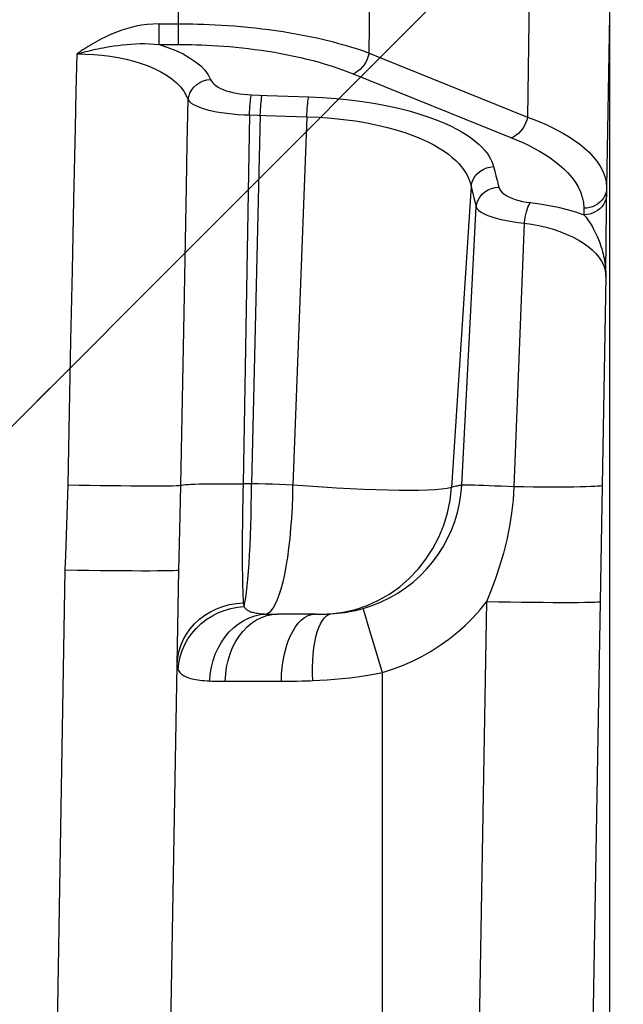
# Model space of a CAD drawing. Header units: millimetres. Extents: x 0 to 420, y 0 to 297.
# Tile 61 of 66: x 328.2 to 333.51, y 218.21 to 226.87. Entities that reach past the tile are written whole.
import ezdxf

# ---------------------------------------------------------------- set-up
doc = ezdxf.new("R2010")
doc.units = ezdxf.units.MM
doc.header["$LTSCALE"] = 23.1
doc.layers.get('0').update_dxf_attribs({"linetype": 'CONTINUOUS'})
for name, color, linetype in [('COMPONENTS', 7, 'CONTINUOUS'), ('DETAIL', 7, 'CONTINUOUS'), ('DIMENSION', 7, 'CONTINUOUS')]:
    doc.layers.add(name, color=color, linetype=linetype)
doc.styles.get("Standard").update_dxf_attribs({"font": 'arial.ttf'})
doc.dimstyles.new('DIMSTYLE_10', dxfattribs={"dimtxt": 3, "dimasz": 3, "dimexe": 0.18, "dimexo": 0.0625, "dimgap": 0.09, "dimtad": 1, "dimdec": 3, "dimlfac": 5, "dimdsep": 46, "dimtxsty": 'STANDARD', "dimblk": '_FILLED', "dimblk1": '_FILLED', "dimblk2": '_FILLED', "dimcen": 0.09, "dimadec": 0, "dimazin": 0, "dimtp": 0.5, "dimtm": 0.5, "dimtfac": 1, "dimtdec": 3, "dimtofl": 0, "dimtmove": 0, "dimatfit": 3, "dimldrblk": '_FILLED', "dimfxl": 1, "dimtolj": 1, "dimarcsym": 0})
doc.dimstyles.new('DIMSTYLE_11', dxfattribs={"dimtxt": 3, "dimasz": 3, "dimexe": 0.18, "dimexo": 0.0625, "dimgap": 0.09, "dimtad": 1, "dimdec": 1, "dimlfac": 5, "dimdsep": 46, "dimtxsty": 'STANDARD', "dimblk": '_FILLED', "dimblk1": '_FILLED', "dimblk2": '_FILLED', "dimcen": 0.09, "dimadec": 0, "dimazin": 0, "dimtp": 0.8, "dimtm": 0.8, "dimtfac": 1, "dimtdec": 1, "dimtofl": 0, "dimtmove": 0, "dimatfit": 3, "dimldrblk": '_FILLED', "dimfxl": 1, "dimtolj": 1, "dimarcsym": 0})
doc.dimstyles.new('DIMSTYLE_6', dxfattribs={"dimtxt": 3, "dimasz": 3, "dimexe": 0.18, "dimexo": 0.0625, "dimgap": 0.09, "dimtad": 1, "dimdec": 1, "dimlfac": 5, "dimdsep": 46, "dimtxsty": 'STANDARD', "dimblk": '_FILLED', "dimblk1": '_FILLED', "dimblk2": '_FILLED', "dimcen": 0.09, "dimadec": 0, "dimazin": 0, "dimtp": 0.3, "dimtm": 0.3, "dimtfac": 1, "dimtdec": 1, "dimtofl": 0, "dimtmove": 0, "dimatfit": 3, "dimldrblk": '_FILLED', "dimfxl": 1, "dimtolj": 1, "dimarcsym": 0})
doc.dimstyles.get("Standard").update_dxf_attribs({"dimtxt": 3, "dimasz": 3, "dimexe": 0.18, "dimexo": 0.0625, "dimgap": 0.09, "dimtad": 1, "dimdec": 3, "dimdsep": 46, "dimtxsty": 'STANDARD', "dimblk": '_FILLED', "dimblk1": '_FILLED', "dimblk2": '_FILLED', "dimcen": 0.09, "dimadec": 0, "dimazin": 0, "dimtol": 1, "dimtp": 0.001, "dimtm": 0.001, "dimtfac": 1, "dimtdec": 3, "dimtofl": 0, "dimtmove": 0, "dimatfit": 3, "dimldrblk": '_FILLED', "dimfxl": 1, "dimtolj": 1, "dimarcsym": 0})

# ---------------------------------------------------------------- blocks, each defined once
blk = doc.blocks.new('_FILLED')
at = {"color": 0, "linetype": 'BYBLOCK'}
blk.add_solid([(0, 0), (-1, 0.2), (-1, -0.2)], dxfattribs=at)
blk = doc.blocks.new('*D23')
at = {"layer": 'DIMENSION', "color": 2, "linetype": 'CONTINUOUS'}
for p, q in [((286.8897, 240.9259), (286.8897, 253.3025)), ((344.8897, 246.8132), (344.8897, 253.3025)), ((286.8897, 251.3025), (315.8897, 251.3025)), ((344.8897, 251.3025), (315.8897, 251.3025)), ((344.8897, 238.575), (344.8897, 244.5586)), ((286.8897, 214.6931), (286.8897, 238.411)), ((344.8897, 230.1826), (344.8897, 237.014)), ((344.8897, 214.5624), (344.8897, 229.3925))]:
    blk.add_line(p, q, dxfattribs=at)
at = {"layer": 'DIMENSION', "color": 2, "linetype": 'CONTINUOUS', "xscale": 3, "yscale": 3, "zscale": 3, "rotation": 180}
blk.add_blockref('_FILLED', (286.8897, 251.3025), dxfattribs=at)
at = {"layer": 'DIMENSION', "color": 2, "linetype": 'CONTINUOUS', "xscale": 3, "yscale": 3, "zscale": 3}
blk.add_blockref('_FILLED', (344.8897, 251.3025), dxfattribs=at)
at = {"layer": 'DIMENSION', "color": 2, "linetype": 'CONTINUOUS', "insert": (315.8897, 255.0525), "char_height": 3, "width": 6.992565, "attachment_point": 2, "line_spacing_factor": 0.9}
blk.add_mtext('290', dxfattribs=at)
blk = doc.blocks.new('*D24')
at = {"layer": 'DIMENSION', "color": 2, "linetype": 'CONTINUOUS'}
for p, q in [((325.6799, 231.3025), (369.8897, 231.3025)), ((367.8897, 231.3025), (367.8897, 190.8729)), ((367.8897, 150.4434), (367.8897, 190.8729)), ((348.8597, 150.4434), (369.8897, 150.4434))]:
    blk.add_line(p, q, dxfattribs=at)
at = {"layer": 'DIMENSION', "color": 2, "linetype": 'CONTINUOUS', "xscale": 3, "yscale": 3, "zscale": 3}
for p, rotation in [((367.8897, 231.3025), 90), ((367.8897, 150.4434), 270)]:
    blk.add_blockref('_FILLED', p, dxfattribs=dict(at, rotation=rotation))
at = {"layer": 'DIMENSION', "color": 2, "linetype": 'CONTINUOUS', "insert": (364.1397, 190.8729), "char_height": 3, "width": 13.271375, "attachment_point": 2, "rotation": 90, "line_spacing_factor": 0.9}
blk.add_mtext('(404.3)', dxfattribs=at)
blk = doc.blocks.new('*D25')
at = {"layer": 'DIMENSION', "color": 2, "linetype": 'CONTINUOUS'}
for p, q in [((325.3428, 231.3025), (359.8897, 231.3025)), ((357.8897, 231.3025), (357.8897, 219.8729)), ((357.8897, 208.4434), (357.8897, 219.8729)), ((336.5295, 208.4434), (359.8897, 208.4434))]:
    blk.add_line(p, q, dxfattribs=at)
at = {"layer": 'DIMENSION', "color": 2, "linetype": 'CONTINUOUS', "xscale": 3, "yscale": 3, "zscale": 3}
for p, rotation in [((357.8897, 231.3025), 90), ((357.8897, 208.4434), 270)]:
    blk.add_blockref('_FILLED', p, dxfattribs=dict(at, rotation=rotation))
at = {"layer": 'DIMENSION', "color": 2, "linetype": 'CONTINUOUS', "insert": (354.1397, 219.8729), "char_height": 3, "width": 10.483271, "attachment_point": 2, "rotation": 90, "line_spacing_factor": 0.9}
blk.add_mtext('114.3', dxfattribs=at)

msp = doc.modelspace()

# ---------------------------------------------------------------- linework, layer by layer
at = {"layer": 'COMPONENTS', "color": 9, "linetype": 'CONTINUOUS'}
for p, q in [((329.59559, 226.6559), (329.59559, 228.4434)), ((331.27327, 226.58062), (331.29265, 228.15939)), ((332.68676, 227.59613), (332.66736, 226.01738)), ((333.3897, 226.91048), (333.36328, 225.39636)), ((329.42583, 226.6559), (329.42582, 226.83785)), ((329.42583, 226.83785), (329.59559, 226.83785)), ((331.27327, 226.58062), (332.66736, 226.01738)), ((331.13257, 226.39868), (332.52668, 225.83542)), ((330.23649, 226.21284), (330.37626, 226.20823)), ((330.37626, 226.20823), (330.55814, 226.20216)), ((330.55814, 226.20216), (330.74105, 226.19591)), ((330.22049, 226.03625), (330.16383, 222.79037)), ((330.22049, 226.03625), (330.36025, 226.03166)), ((330.31502, 226.03312), (330.23854, 222.79035)), ((330.36025, 226.03166), (330.54179, 226.02601)), ((330.54179, 226.02601), (330.72437, 226.02074)), ((330.72437, 226.02074), (330.60274, 222.7773)), ((332.36882, 225.58154), (332.37915, 225.54141)), ((332.37915, 225.54141), (332.38927, 225.50138)), ((332.38927, 225.50138), (332.39916, 225.46146)), ((332.17102, 225.40971), (331.99862, 222.75922)), ((332.18119, 225.36859), (332.19609, 225.30748)), ((333.36328, 225.39636), (333.36328, 225.34004)), ((328.66191, 224.66873), (328.67511, 225.28824)), ((332.19609, 225.30748), (332.20576, 225.26714)), ((332.20576, 225.26714), (332.21523, 225.22712)), ((332.08867, 222.77871), (332.21523, 225.22712)), ((333.16331, 225.21445), (333.16331, 225.1581)), ((332.63882, 225.08524), (332.54813, 222.7635)), ((333.31339, 224.88121), (333.32325, 224.84923)), ((328.64893, 224.05223), (328.66191, 224.66873)), ((333.35589, 224.61464), (333.32411, 222.77471)), ((329.6159, 222.77718), (329.64421, 224.29268)), ((328.63589, 223.42468), (328.64893, 224.05223)), ((328.6227, 222.78196), (328.63589, 223.42468)), ((330.23854, 222.79035), (330.16383, 222.79037)), ((333.32411, 222.77471), (333.30667, 221.75155)), ((328.42004, 211.77297), (328.59914, 222.03329)), ((332.30686, 221.75165), (332.13498, 211.83556)), ((333.30667, 221.75155), (333.1348, 211.83556)), ((331.23885, 221.63642), (331.22655, 221.67627)), ((331.25715, 221.57603), (331.23885, 221.63642)), ((331.28071, 221.49749), (331.25715, 221.57603)), ((331.32383, 221.35265), (331.28071, 221.49749)), ((329.59228, 221.15637), (329.59813, 221.21271)), ((331.3897, 210.0434), (331.3897, 221.12974)), ((330.00728, 221.05387), (330.5448, 221.05395)), ((330.5448, 221.05395), (330.58984, 221.05427)), ((330.58984, 221.05427), (330.63585, 221.05487)), ((330.63585, 221.05487), (330.68257, 221.05583))]:
    msp.add_line(p, q, dxfattribs=at)
at = {"layer": 'COMPONENTS', "color": 7, "linetype": 'CONTINUOUS'}
for p, q in [((333.3897, 226.95932), (333.3897, 215.82921)), ((333.36314, 225.29147), (333.36328, 225.34004)), ((333.36225, 225.17208), (333.36314, 225.29147)), ((333.36007, 224.96266), (333.36225, 225.17208)), ((333.35589, 224.61464), (333.36007, 224.96266)), ((329.39656, 210.43642), (329.59899, 222.03328)), ((330.80793, 221.64341), (330.46602, 221.6434)), ((330.80793, 221.64341), (330.83194, 221.64354)), ((330.83194, 221.64354), (330.85579, 221.64384))]:
    msp.add_line(p, q, dxfattribs=at)
at = {"layer": 'COMPONENTS', "color": 9, "linetype": 'CONTINUOUS'}
for points in [[(329.42583, 226.83785), (329.37176, 226.83557), (329.32001, 226.83127), (329.27057, 226.82493), (329.22355, 226.81627), (329.17884, 226.80559), (329.13616, 226.79376), (329.0955, 226.7809), (329.05687, 226.7669), (329.01993, 226.7523), (328.98456, 226.73729), (328.95088, 226.72169), (328.91888, 226.70549)], [(329.59559, 226.83785), (329.63478, 226.83772), (329.67637, 226.83733), (329.72032, 226.83663), (329.76674, 226.83556), (329.81549, 226.83407), (329.8662, 226.83212), (329.91885, 226.82966), (329.97338, 226.82664), (330.02943, 226.82304), (330.08693, 226.81881), (330.14584, 226.8139), (330.20575, 226.80831), (330.26662, 226.80199), (330.32835, 226.7949), (330.39056, 226.78707), (330.45317, 226.77846), (330.51609, 226.76904), (330.57894, 226.75885), (330.64163, 226.74787), (330.70409, 226.73608), (330.76593, 226.72355), (330.82708, 226.71027), (330.88746, 226.69623), (330.94673, 226.68152), (331.00484, 226.66613), (331.06172, 226.6501), (331.11706, 226.63349), (331.17074, 226.61638), (331.22282, 226.59874), (331.27327, 226.58062)], [(328.91888, 226.70549), (328.89701, 226.69396), (328.87591, 226.68249), (328.85559, 226.6711), (328.83608, 226.65975), (328.81734, 226.64846), (328.79924, 226.63731), (328.78176, 226.62632), (328.76493, 226.61546), (328.74864, 226.60471), (328.73287, 226.59406), (328.71764, 226.58353), (328.70295, 226.5731)], [(328.70301, 226.57313), (328.72126, 226.57841), (328.74004, 226.5835), (328.75938, 226.58854), (328.77921, 226.59357), (328.79951, 226.59859), (328.82034, 226.60359), (328.8417, 226.60853), (328.86358, 226.6134), (328.88603, 226.61821), (328.90906, 226.62294), (328.93264, 226.62753), (328.95675, 226.63197)], [(328.95675, 226.63197), (328.99138, 226.63789), (329.02687, 226.64341), (329.06318, 226.64846), (329.10021, 226.65292), (329.13796, 226.65673), (329.17658, 226.65982), (329.216, 226.66209), (329.2562, 226.66338), (329.29735, 226.6636), (329.33944, 226.66256), (329.38231, 226.66007), (329.42583, 226.6559)], [(329.42605, 226.6559), (329.63154, 226.65586), (329.66964, 226.65546), (329.7099, 226.65469), (329.75243, 226.65359), (329.79712, 226.65214), (329.84358, 226.65017), (329.89181, 226.64769), (329.94181, 226.64471), (329.99313, 226.64109), (330.04581, 226.63684), (330.09981, 226.63196), (330.15468, 226.62636), (330.21042, 226.62002), (330.26703, 226.61296), (330.324, 226.60512), (330.38134, 226.59649), (330.43904, 226.58709), (330.4966, 226.5769), (330.55401, 226.5659), (330.61128, 226.55412), (330.66792, 226.5416), (330.72391, 226.5283), (330.77927, 226.51426), (330.83356, 226.49955), (330.88676, 226.48416), (330.9389, 226.46811), (330.98959, 226.45152), (331.0387, 226.43444), (331.08636, 226.41683), (331.13257, 226.39868)], [(329.42605, 226.6559), (329.50158, 226.63044), (329.5712, 226.6026), (329.63491, 226.57239), (329.69331, 226.53952), (329.7458, 226.50427), (329.79058, 226.46751), (329.82704, 226.42954), (329.85579, 226.39007), (329.87683, 226.34909)], [(328.67511, 225.28824), (328.68877, 225.92188), (328.6958, 226.24543), (328.70295, 226.5731)], [(328.70295, 226.57313), (328.77563, 226.57224), (328.84858, 226.56859), (328.92137, 226.56219), (328.99367, 226.55306), (329.06495, 226.5412), (329.13448, 226.52667), (329.20172, 226.50942), (329.26634, 226.48951), (329.32802, 226.46709), (329.38632, 226.44211), (329.44079, 226.41463), (329.49102, 226.38497), (329.53666, 226.35301), (329.57717, 226.31888), (329.61203, 226.2833), (329.64088, 226.2465), (329.66353, 226.20824), (329.67974, 226.16852)], [(331.27326, 226.58063), (331.26594, 226.55331), (331.2559, 226.52663), (331.24336, 226.50111), (331.22857, 226.47728), (331.21182, 226.45562), (331.19346, 226.43657), (331.17386, 226.42053), (331.15343, 226.40781), (331.13257, 226.39868)], [(329.67975, 226.16854), (329.68521, 226.19898), (329.69587, 226.22845), (329.71145, 226.25617), (329.73153, 226.28137), (329.75555, 226.30337), (329.78286, 226.32158), (329.81273, 226.3355), (329.84434, 226.34476), (329.87683, 226.34909)], [(329.87683, 226.34909), (329.88448, 226.3344), (329.89499, 226.3203), (329.90837, 226.30681), (329.92479, 226.29381), (329.94408, 226.28141), (329.96566, 226.2699), (329.98957, 226.2593), (330.01577, 226.24959), (330.04359, 226.24095), (330.07306, 226.2334), (330.10414, 226.22692), (330.1361, 226.22162), (330.16869, 226.21752), (330.20215, 226.2146), (330.23649, 226.21284)], [(330.22049, 226.03625), (330.22154, 226.06149), (330.22283, 226.08618), (330.22434, 226.10993), (330.22605, 226.13234), (330.22793, 226.15306), (330.22995, 226.17175), (330.23207, 226.18812), (330.23426, 226.20189), (330.23649, 226.21284)], [(330.31498, 226.03313), (330.31606, 226.05837), (330.31736, 226.08306), (330.31888, 226.1068), (330.32059, 226.12922), (330.32245, 226.14994), (330.32445, 226.16863), (330.32656, 226.18499), (330.32874, 226.19877), (330.33095, 226.20972)], [(329.64421, 224.29268), (329.66519, 225.40392), (329.67242, 225.78422), (329.67974, 226.16853)], [(329.67974, 226.16853), (329.69105, 226.1545), (329.70703, 226.14104), (329.72751, 226.12814), (329.75229, 226.1157), (329.78111, 226.10379), (329.81368, 226.0927), (329.84967, 226.08247), (329.88877, 226.07304), (329.93065, 226.06462), (329.97494, 226.05721), (330.02127, 226.0508), (330.06936, 226.04549), (330.11886, 226.04131), (330.16936, 226.03823), (330.22049, 226.03625)], [(330.72437, 226.02074), (330.72548, 226.04581), (330.72683, 226.07032), (330.72841, 226.09387), (330.73019, 226.11609), (330.73215, 226.13663), (330.73425, 226.15515), (330.73645, 226.17137), (330.73873, 226.18503), (330.74105, 226.19591)], [(330.74105, 226.19591), (330.86402, 226.18992), (330.984, 226.18104), (331.101, 226.16926), (331.21607, 226.15428), (331.32816, 226.13641), (331.43411, 226.11657), (331.53304, 226.09476), (331.62582, 226.07099), (331.71196, 226.04618), (331.79111, 226.02042), (331.86361, 225.99364), (331.93002, 225.96654), (331.99017, 225.93923), (332.04423, 225.91162), (332.09319, 225.88412), (332.13707, 225.8568), (332.17585, 225.8296), (332.21051, 225.80276), (332.24107, 225.77634), (332.26752, 225.75027), (332.29069, 225.72469), (332.31063, 225.69962), (332.3273, 225.67503), (332.34138, 225.65092), (332.35311, 225.62731), (332.36226, 225.60418), (332.36882, 225.58154)], [(330.72437, 226.02074), (330.83468, 226.01603), (330.94301, 226.00814), (331.04888, 225.99719), (331.15242, 225.98316), (331.25258, 225.96626), (331.34721, 225.94702), (331.43571, 225.9258), (331.51844, 225.90277), (331.59501, 225.87837), (331.66536, 225.85289), (331.72977, 225.82654), (331.78843, 225.7996), (331.84149, 225.77232), (331.88927, 225.74484), (331.93222, 225.71727), (331.97059, 225.68977), (332.00464, 225.66246), (332.03479, 225.63537), (332.06128, 225.60859), (332.08433, 225.58221), (332.10431, 225.55621), (332.1214, 225.53066), (332.13581, 225.5056), (332.14782, 225.48096), (332.1576, 225.45672), (332.16529, 225.43296), (332.18119, 225.36859)], [(332.66737, 226.01737), (332.66005, 225.99006), (332.65002, 225.96337), (332.63748, 225.93785), (332.62268, 225.91402), (332.60593, 225.89236), (332.58757, 225.87332), (332.56798, 225.85727), (332.54754, 225.84456), (332.52668, 225.83542)], [(332.66736, 226.01738), (332.72209, 225.99644), (332.77644, 225.97421), (332.83015, 225.95065), (332.88286, 225.92579), (332.93444, 225.89955), (332.98491, 225.87173), (333.03392, 225.84232), (333.08113, 225.81128), (333.12636, 225.77844), (333.16917, 225.74379), (333.20907, 225.70732), (333.24574, 225.66886), (333.27857, 225.62845), (333.30695, 225.58611), (333.33037, 225.54166), (333.34808, 225.49511), (333.35931, 225.44663), (333.36328, 225.39636)], [(332.52668, 225.83542), (332.57715, 225.81456), (332.62681, 225.79233), (332.67566, 225.76874), (332.72389, 225.74387), (332.77131, 225.71763), (332.81738, 225.6898), (332.8622, 225.66036), (332.90567, 225.62932), (332.94688, 225.59647), (332.98598, 225.56178), (333.02283, 225.52529), (333.05613, 225.48683), (333.08602, 225.44637), (333.11238, 225.40394), (333.13346, 225.35954), (333.14868, 225.31316), (333.15863, 225.26479), (333.16331, 225.21445)], [(332.17102, 225.40971), (332.17721, 225.43939), (332.18843, 225.46794), (332.20437, 225.4946), (332.22462, 225.51869), (332.24864, 225.53956), (332.27582, 225.55667), (332.30543, 225.56958), (332.3367, 225.57795), (332.36882, 225.58154)], [(332.39916, 225.46146), (332.40882, 225.42165), (332.41357, 225.40179)], [(332.21524, 225.22712), (332.22096, 225.25724), (332.23184, 225.28626), (332.24762, 225.3134), (332.26785, 225.33793), (332.29199, 225.3592), (332.31941, 225.37663), (332.34935, 225.38975), (332.38102, 225.39821), (332.41357, 225.40179)], [(332.41357, 225.40179), (332.41958, 225.38562), (332.42917, 225.3701), (332.44233, 225.35525), (332.45931, 225.34092), (332.47987, 225.32725), (332.50328, 225.31465), (332.52959, 225.30316), (332.55875, 225.29274), (332.58983, 225.28363), (332.62255, 225.27592), (332.65719, 225.26953), (332.69376, 225.26445)], [(333.36328, 225.3964), (333.36112, 225.37251), (333.35566, 225.34909), (333.34699, 225.32651), (333.33525, 225.30516), (333.32064, 225.28539), (333.3034, 225.26753), (333.28381, 225.25189), (333.26222, 225.23871), (333.23898, 225.22823), (333.21447, 225.22062), (333.18911, 225.216), (333.16331, 225.21445)], [(333.36328, 225.34004), (333.36112, 225.31616), (333.35566, 225.29273), (333.34699, 225.27016), (333.33525, 225.2488), (333.32064, 225.22903), (333.3034, 225.21118), (333.28381, 225.19553), (333.26222, 225.18236), (333.23898, 225.17188), (333.21447, 225.16426), (333.1891, 225.15964), (333.16331, 225.15809)], [(332.63887, 225.08523), (332.64234, 225.11096), (332.64668, 225.13615), (332.65182, 225.16038), (332.65767, 225.18322), (332.66412, 225.20431), (332.67108, 225.22327), (332.67843, 225.23979), (332.68603, 225.25359), (332.69376, 225.26444)], [(332.69376, 225.26445), (332.77696, 225.25356), (332.85818, 225.23995), (332.93743, 225.22359), (333.0147, 225.2045), (333.08999, 225.18267), (333.16331, 225.1581)], [(332.21523, 225.22712), (332.22437, 225.21103), (332.23932, 225.19552), (332.25988, 225.18058), (332.28575, 225.16612), (332.31664, 225.15226), (332.35217, 225.13934), (332.39192, 225.12744), (332.43546, 225.11651), (332.4824, 225.10678), (332.53228, 225.09835), (332.58459, 225.09116), (332.63882, 225.08524)], [(333.16331, 225.15809), (333.1724, 225.14753), (333.18193, 225.13569), (333.19186, 225.12252), (333.20214, 225.10804), (333.21275, 225.09221), (333.22367, 225.07496), (333.23483, 225.05628), (333.24616, 225.03616), (333.25764, 225.01448), (333.26914, 224.99124), (333.28056, 224.96644), (333.29184, 224.93986), (333.30286, 224.91143), (333.31339, 224.88121)], [(332.63882, 225.08524), (332.70339, 225.07516), (332.7673, 225.06264), (332.83017, 225.04769), (332.89172, 225.03024), (332.95138, 225.01038), (333.00835, 224.98832), (333.06231, 224.9639), (333.11281, 224.9373), (333.15896, 224.90921), (333.20047, 224.87961), (333.23728, 224.84851), (333.26911, 224.81666), (333.29587, 224.78412), (333.31763, 224.7508), (333.3345, 224.71716), (333.3465, 224.68333), (333.35361, 224.64916), (333.35589, 224.61463)], [(333.32325, 224.84923), (333.32818, 224.83138), (333.3328, 224.81312), (333.33709, 224.79446), (333.34101, 224.77538), (333.34454, 224.75592), (333.34762, 224.73621), (333.35025, 224.71627), (333.35239, 224.69612), (333.35404, 224.67585), (333.35517, 224.65551), (333.35579, 224.6351), (333.35588, 224.61462)], [(328.59914, 222.03329), (328.60308, 222.15693), (328.6227, 222.78196)], [(328.6227, 222.78196), (328.71959, 222.78007), (328.81557, 222.77836), (328.90974, 222.77685), (329.0012, 222.77555), (329.0891, 222.77447), (329.17261, 222.77363), (329.25094, 222.77303), (329.32335, 222.77268), (329.38918, 222.77259), (329.44778, 222.77274), (329.49862, 222.77315), (329.54121, 222.7738), (329.57515, 222.7747), (329.60013, 222.77582), (329.6159, 222.77717)], [(329.61017, 222.50994), (329.61315, 222.64104), (329.61592, 222.77718)], [(329.6159, 222.77718), (329.62473, 222.77936), (329.63848, 222.7814), (329.65706, 222.7833), (329.68029, 222.78504), (329.70799, 222.7866), (329.73993, 222.78796), (329.77583, 222.78913), (329.81539, 222.79008), (329.85828, 222.79081), (329.90414, 222.79131), (329.95259, 222.79159), (330.00321, 222.79163), (330.05559, 222.79143), (330.10928, 222.79101), (330.16383, 222.79035)], [(330.16383, 222.79037), (330.16211, 222.71616), (330.16059, 222.64242), (330.15927, 222.56943), (330.15816, 222.49746), (330.15726, 222.42679), (330.15657, 222.35776), (330.1561, 222.29066), (330.15586, 222.22572), (330.15583, 222.16314), (330.15602, 222.10315), (330.15644, 222.04601), (330.15707, 221.99189), (330.15792, 221.94098), (330.159, 221.89353), (330.16026, 221.84978), (330.16171, 221.80989), (330.16338, 221.77401), (330.16529, 221.74227)], [(330.17335, 221.71173), (330.18039, 221.7467), (330.1872, 221.78854), (330.19372, 221.83701), (330.19993, 221.89185), (330.20578, 221.95271), (330.21122, 222.01917), (330.21623, 222.09077), (330.22076, 222.16709), (330.2248, 222.24765), (330.22831, 222.33195), (330.23128, 222.41946), (330.23369, 222.50962), (330.23551, 222.60188), (330.23675, 222.69565), (330.23738, 222.79035)], [(330.60274, 222.7773), (330.54261, 222.78084), (330.48219, 222.78384), (330.42154, 222.78628), (330.36068, 222.78818), (330.29967, 222.78953), (330.23854, 222.79033)], [(330.42755, 221.69535), (330.44657, 221.72752), (330.46498, 221.76709), (330.48267, 221.81378), (330.49952, 221.86727), (330.51541, 221.92722), (330.53025, 221.99324), (330.54393, 222.06487), (330.55636, 222.14166), (330.56746, 222.22309), (330.57716, 222.30862), (330.5854, 222.39769), (330.59211, 222.48971), (330.59726, 222.58407), (330.60081, 222.68014), (330.60274, 222.7773)], [(331.99862, 222.75922), (331.959, 222.75055), (331.91044, 222.74353), (331.85302, 222.73814), (331.78678, 222.73441), (331.71195, 222.73226), (331.62903, 222.73151), (331.53835, 222.73217), (331.44028, 222.7342), (331.33552, 222.73737), (331.22454, 222.74166), (331.1079, 222.74705), (330.98669, 222.75335), (330.86172, 222.76047), (330.73351, 222.76846), (330.60274, 222.7773)], [(330.93683, 221.64683), (331.04536, 221.66082), (331.15213, 221.68548), (331.25617, 221.72058), (331.35655, 221.7658), (331.45236, 221.82075), (331.54274, 221.88491), (331.62687, 221.95772), (331.70399, 222.03852), (331.77341, 222.12657), (331.8345, 222.22109), (331.88671, 222.32122), (331.92957, 222.42606), (331.96269, 222.53467), (331.98577, 222.64606), (331.99862, 222.75922)], [(331.22073, 221.69398), (331.30068, 221.72017), (331.3784, 221.75158), (331.45351, 221.78806), (331.52565, 221.82943), (331.59452, 221.87551), (331.65988, 221.92604), (331.72142, 221.98076), (331.77889, 222.03942), (331.83213, 222.10179), (331.8809, 222.16761), (331.92497, 222.23654), (331.96417, 222.3083), (331.99833, 222.38256), (332.02728, 222.45897), (332.05088, 222.53716), (332.06903, 222.61676), (332.08165, 222.69739), (332.08867, 222.77871)], [(332.08867, 222.77871), (332.08198, 222.7779), (332.07449, 222.77676), (332.0662, 222.77529), (332.0571, 222.77347), (332.04716, 222.7713), (332.03636, 222.76879), (332.02468, 222.76595), (332.0121, 222.76276), (331.99862, 222.75922)], [(332.54813, 222.7635), (332.49002, 222.76624), (332.43387, 222.76878), (332.38025, 222.77109), (332.3297, 222.77315), (332.28273, 222.77494), (332.23982, 222.77643), (332.20141, 222.77762), (332.16789, 222.77849), (332.1396, 222.77903), (332.11682, 222.77924), (332.09978, 222.77912), (332.08867, 222.77866)], [(332.54811, 222.7635), (332.5403, 222.64813), (332.52745, 222.5325), (332.50938, 222.41661), (332.48542, 222.2988), (332.45559, 222.18066), (332.42183, 222.06675), (332.38572, 221.95827), (332.34725, 221.85338), (332.30695, 221.75176)], [(333.32412, 222.77471), (333.31948, 222.77253), (333.30693, 222.7705), (333.28657, 222.76865), (333.25857, 222.76698), (333.22314, 222.76552), (333.18058, 222.76426), (333.1312, 222.76323), (333.07542, 222.76242), (333.01367, 222.76185), (332.94644, 222.76153), (332.87427, 222.76144), (332.79773, 222.7616), (332.71742, 222.762), (332.63399, 222.76264), (332.54811, 222.76351)], [(329.59899, 222.03325), (329.60127, 222.14576), (329.60406, 222.26252), (329.61017, 222.50994)], [(328.59914, 222.03329), (328.70363, 222.03156), (328.80698, 222.03004), (328.90805, 222.02875), (329.00574, 222.0277), (329.09897, 222.0269), (329.18673, 222.02636), (329.26806, 222.02609), (329.34206, 222.02609), (329.40792, 222.02636), (329.46493, 222.0269), (329.51245, 222.0277), (329.54997, 222.02875), (329.57708, 222.03004), (329.59348, 222.03156), (329.59899, 222.03328)], [(329.58448, 221.20218), (329.58855, 221.25794), (329.59875, 221.31302), (329.61498, 221.36685), (329.63708, 221.41888), (329.66481, 221.46857), (329.69789, 221.5154), (329.73599, 221.5589), (329.7787, 221.59862), (329.82559, 221.63415), (329.87618, 221.66512), (329.92994, 221.69122), (329.98633, 221.71217), (330.04475, 221.72776), (330.10461, 221.73783), (330.16529, 221.74228)], [(329.62734, 221.32287), (329.6504, 221.37558), (329.67882, 221.42601), (329.7123, 221.47365), (329.75052, 221.51805), (329.7931, 221.55874), (329.83962, 221.59534), (329.88961, 221.62747), (329.94257, 221.65482), (329.99799, 221.67712), (330.05531, 221.69414), (330.11395, 221.70571), (330.17335, 221.71173)], [(330.16529, 221.74227), (330.16587, 221.73656), (330.16675, 221.7311), (330.16794, 221.7259), (330.16944, 221.72094), (330.17124, 221.71622), (330.17335, 221.71173)], [(330.17335, 221.71173), (330.17632, 221.70575), (330.17991, 221.70008), (330.18411, 221.69472), (330.18887, 221.68966), (330.1942, 221.68491), (330.20014, 221.68046), (330.20667, 221.67631), (330.21377, 221.67245), (330.22151, 221.66888), (330.22986, 221.66557), (330.23882, 221.66253), (330.24847, 221.65975), (330.25879, 221.65721), (330.26976, 221.65491), (330.2815, 221.65285), (330.29396, 221.65102), (330.30713, 221.6494), (330.32116, 221.648), (330.33607, 221.6468), (330.35177, 221.64581), (330.36824, 221.64499)], [(330.36824, 221.64499), (330.38826, 221.65396), (330.40808, 221.67078), (330.42755, 221.69535)], [(330.93684, 221.64683), (330.96703, 221.64893), (330.99743, 221.65165), (331.02807, 221.65505), (331.05885, 221.65916), (331.08991, 221.66407), (331.12161, 221.66991), (331.15405, 221.67679), (331.18711, 221.68478), (331.22073, 221.69398)], [(331.22655, 221.67627), (331.22281, 221.68796), (331.22073, 221.69399)], [(331.3897, 221.12974), (331.48008, 221.15894), (331.56823, 221.19247), (331.65417, 221.23032), (331.73807, 221.2726), (331.81976, 221.3192), (331.89866, 221.36979), (331.97479, 221.42442), (332.04814, 221.48302), (332.11808, 221.5451), (332.18441, 221.61048), (332.24733, 221.67933), (332.30686, 221.75165)], [(333.30667, 221.75155), (333.30047, 221.74984), (333.2835, 221.74834), (333.25592, 221.74707), (333.21805, 221.74603), (333.17028, 221.74524), (333.11314, 221.74471), (333.04725, 221.74445), (332.97332, 221.74445), (332.89216, 221.74472), (332.80465, 221.74525), (332.71173, 221.74604), (332.61442, 221.74707), (332.51377, 221.74835), (332.41088, 221.74985), (332.30685, 221.75156)], [(329.87045, 221.05626), (329.87512, 221.11674), (329.88489, 221.17649), (329.89967, 221.23491), (329.9193, 221.29139), (329.94359, 221.34536), (329.97228, 221.39627), (330.00508, 221.4436), (330.04166, 221.48687), (330.08164, 221.52562), (330.12462, 221.55947), (330.17015, 221.58807), (330.21777, 221.61113), (330.267, 221.62841), (330.31732, 221.63974), (330.36823, 221.64499)], [(330.00728, 221.05387), (330.01056, 221.11583), (330.01873, 221.17701), (330.03169, 221.23676), (330.0493, 221.29444), (330.07137, 221.34943), (330.09768, 221.40114), (330.12793, 221.44901), (330.1618, 221.49254), (330.19894, 221.53126), (330.23893, 221.56475), (330.28136, 221.59266), (330.32577, 221.61468), (330.37168, 221.63058), (330.4186, 221.64019), (330.46602, 221.6434)], [(330.36823, 221.64499), (330.38045, 221.6445), (330.39448, 221.6441), (330.4102, 221.64379), (330.42747, 221.64357), (330.44614, 221.64344), (330.46602, 221.6434)], [(330.50081, 221.05387), (330.50292, 221.11583), (330.50817, 221.17701), (330.5165, 221.23676), (330.52783, 221.29444), (330.54202, 221.34943), (330.55893, 221.40114), (330.57839, 221.44901), (330.60017, 221.49254), (330.62404, 221.53126), (330.64976, 221.56475), (330.67704, 221.59266), (330.70559, 221.61468), (330.73511, 221.63058), (330.76528, 221.64019), (330.79578, 221.6434)], [(330.77699, 221.05901), (330.77491, 221.11909), (330.7749, 221.17845), (330.77698, 221.2365), (330.7811, 221.29265), (330.78725, 221.34633), (330.79534, 221.397), (330.80531, 221.44415), (330.81704, 221.4873), (330.83042, 221.52602), (330.84532, 221.5599), (330.86159, 221.58862), (330.87905, 221.61188), (330.89754, 221.62944), (330.91686, 221.64113), (330.93683, 221.64683)], [(331.3897, 221.12974), (331.37282, 221.18704), (331.32383, 221.35265)], [(329.59813, 221.21271), (329.60986, 221.2684), (329.62734, 221.32287)], [(329.59228, 221.15637), (329.59642, 221.1474), (329.60146, 221.1389), (329.60738, 221.13085), (329.61419, 221.12327), (329.6219, 221.11614), (329.63048, 221.10945), (329.63993, 221.10323), (329.65024, 221.09745), (329.66143, 221.09208), (329.67352, 221.08712), (329.68649, 221.08257), (329.70039, 221.07839), (329.71523, 221.07458), (329.731, 221.07114), (329.74777, 221.06804), (329.76554, 221.06529), (329.78432, 221.06288), (329.80418, 221.06077), (329.82515, 221.05896), (329.84724, 221.05746), (329.87045, 221.05626)], [(330.77698, 221.05901), (330.83989, 221.06201), (330.90406, 221.06611), (330.96942, 221.07133), (331.03561, 221.07752), (331.10283, 221.08482), (331.17185, 221.09365), (331.24288, 221.10415), (331.31553, 221.11618), (331.3897, 221.12974)], [(329.87045, 221.05626), (329.88849, 221.05553), (329.90829, 221.05492), (329.92997, 221.05446), (329.95362, 221.05413), (329.97936, 221.05393), (330.00728, 221.05387)], [(330.68257, 221.05583), (330.7061, 221.05646), (330.72966, 221.0572), (330.75329, 221.05805), (330.77698, 221.05901)]]:
    msp.add_lwpolyline(points, dxfattribs=at)
at = {"layer": 'COMPONENTS', "color": 7, "linetype": 'CONTINUOUS'}
msp.add_lwpolyline([(330.85579, 221.64384), (330.8676, 221.64406), (330.87934, 221.64435), (330.89104, 221.6447), (330.90262, 221.64512), (330.91409, 221.64561), (330.92548, 221.64618), (330.93683, 221.64683)], dxfattribs=at)

# ---------------------------------------------------------------- dimensions: what is measured, and where the dimension line sits
at = {"layer": 'DIMENSION', "color": 2, "linetype": 'CONTINUOUS'}
dim = msp.add_linear_dim(base=(344.8897, 251.30248), p1=(286.8897, 214.6931), p2=(344.8897, 214.56243), dimstyle='DIMSTYLE_10', dxfattribs=at)
dim.commit()
dim.dimension.update_dxf_attribs({"geometry": '*D23', "text_midpoint": (312.39342, 253.55248), "dimtype": 160})
dim = msp.add_linear_dim(base=(357.88971, 208.4434), p1=(325.34283, 231.30248), p2=(336.52953, 208.4434), angle=270, dimstyle='DIMSTYLE_6', dxfattribs=at)
dim.commit()
dim.dimension.update_dxf_attribs({"geometry": '*D25', "text_midpoint": (357.98835, 215.18694), "dimtype": 160})
dim = msp.add_linear_dim(base=(367.88971, 150.4434), p1=(325.67992, 231.30248), p2=(348.8597, 150.4434), angle=270, text='(<>)', dimstyle='DIMSTYLE_11', dxfattribs=at)
dim.commit()
dim.dimension.update_dxf_attribs({"geometry": '*D24', "text_midpoint": (366.97019, 188.9154), "dimtype": 160})

# ---------------------------------------------------------------- leaders
at = {"layer": 'DETAIL', "color": 2, "linetype": 'CONTINUOUS'}
for points in [[(320.2909, 223.03808), (348.49031, 251.30248), (353.49031, 251.30248)], [(326.34326, 221.50929), (346.11363, 241.30248), (352.51376, 241.30248)]]:
    msp.add_leader(points, dimstyle='STANDARD', override={"dimtad": 0, "dimldrblk": 'DOT'}, dxfattribs=at)

doc.saveas('drawing.dxf')
